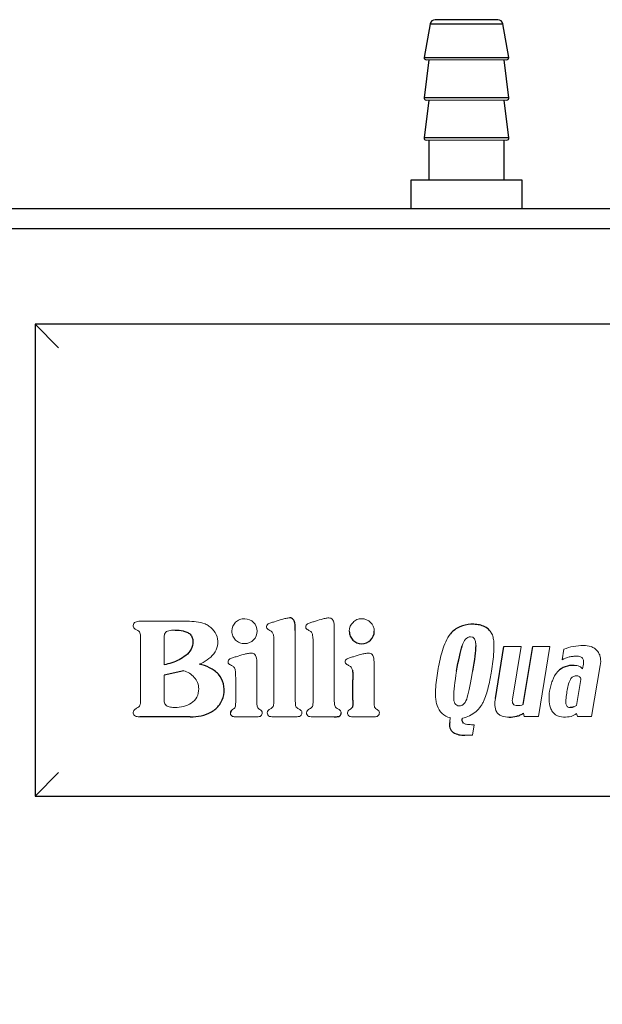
# Model space of a CAD drawing. Header units: millimetres. Extents: x -156 to 871, y -149 to 835.
# Tile 4 of 8: x -102 to -44, y 146 to 244. Entities that reach past the tile are written whole.
import ezdxf

# ---------------------------------------------------------------- set-up
doc = ezdxf.new("R2010")
doc.units = ezdxf.units.MM
doc.layers.add('DRAWINGS', color=7, linetype='Continuous')
doc.styles.add('SLDTEXTSTYLE0', font='TXT', dxfattribs={"width": 0.75})
doc.dimstyles.new('SLDDIMSTYLE0', dxfattribs={"dimtxt": 3.5, "dimasz": 3.302, "dimexe": 0, "dimexo": 0.0625, "dimgap": 0.875, "dimtad": 0, "dimtih": 1, "dimtoh": 1, "dimdec": 0, "dimrnd": 1e-09, "dimzin": 12, "dimdsep": 46, "dimtxsty": 'SLDTEXTSTYLE0', "dimsah": 1, "dimcen": 0.09, "dimadec": 0, "dimazin": 3, "dimtfac": 1, "dimtdec": 0, "dimtofl": 0, "dimtmove": 0, "dimatfit": 3, "dimfxl": 0, "dimfrac": 2, "dimtolj": 1, "dimtzin": 12, "dimarcsym": 0})

# ---------------------------------------------------------------- blocks, each defined once
blk = doc.blocks.new('_D')
at = {"layer": 'DRAWINGS'}
for p, q in [((-110.706, 224.846), (-153.406, 224.846)), ((-152.406, 224.846), (-152.406, 56.885)), ((-152.406, -113.654), (-152.406, 51.329)), ((-90.93, -113.654), (-153.406, -113.654))]:
    blk.add_line(p, q, dxfattribs=at)
for points in [[(-152.406, 224.846), (-152.914, 221.544), (-151.898, 221.544)], [(-152.406, -113.654), (-151.898, -110.352), (-152.914, -110.352)]]:
    blk.add_solid(points, dxfattribs=at)
at = {"layer": 'DRAWINGS', "insert": (-156.286, 55.841), "char_height": 3.5, "attachment_point": 1, "style": 'SLDTEXTSTYLE0'}
blk.add_mtext('340', dxfattribs=at)

msp = doc.modelspace()

# ---------------------------------------------------------------- linework, layer by layer
at = {"color": 7, "linetype": 'Continuous', "lineweight": 25}
for p, q in [((-61.529, 243.272), (-62.115, 239.921)), ((-53.697, 239.921), (-54.284, 243.272)), ((-61.656, 239.686), (-62.128, 235.911)), ((-53.684, 235.911), (-54.156, 239.686)), ((-61.656, 235.686), (-62.128, 231.911)), ((-53.684, 231.911), (-54.156, 235.686)), ((-61.656, 231.686), (-61.656, 227.686)), ((-54.156, 227.686), (-54.156, 231.686)), ((-63.456, 227.686), (-63.456, 224.846)), ((-52.356, 227.686), (-63.456, 227.686)), ((-52.356, 224.846), (-52.356, 227.686)), ((199.894, 224.846), (-109.706, 224.846)), ((199.894, 222.846), (-109.706, 222.846)), ((190.694, 213.346), (-100.906, 213.346)), ((-100.906, 213.346), (-100.906, 166.346)), ((-98.573, 211.013), (-100.906, 213.346)), ((-55.029, 176.066), (-54.166, 181.248)), ((-52.261, 175.457), (-51.296, 181.248)), ((-86.094, 178.835), (-88.05, 178.377)), ((-69.228, 175.888), (-69.228, 177.92)), ((-85.434, 174.237), (-90.462, 174.237)), ((-100.906, 166.346), (-98.573, 168.68)), ((-100.906, 166.346), (190.694, 166.346))]:
    msp.add_line(p, q, dxfattribs=at)
at = {"color": 8, "linetype": 'Continuous', "lineweight": 25}
for p, q in [((-61.529, 243.272), (-54.284, 243.272)), ((-62.115, 239.921), (-53.697, 239.921)), ((-53.684, 235.911), (-62.128, 235.911)), ((-53.684, 231.911), (-62.128, 231.911))]:
    msp.add_line(p, q, dxfattribs=at)
at = {"color": 144, "linetype": 'Continuous', "lineweight": 18}
for p, q in [((-57.222, 231.686), (-57.396, 231.686)), ((-90.462, 183.762), (-85.738, 183.762)), ((-90.666, 182.823), (-90.793, 182.899)), ((-74.969, 182.823), (-74.969, 175.99)), ((-71.082, 182.823), (-71.082, 175.99)), ((-90.412, 175.888), (-90.412, 182.111)), ((-88.05, 181.933), (-88.05, 179.419)), ((-77.102, 175.99), (-77.102, 181.4)), ((-73.19, 175.99), (-73.19, 181.4)), ((-54.166, 181.248), (-52.464, 181.248)), ((-52.464, 181.248), (-53.328, 175.99)), ((-51.296, 181.248), (-49.594, 181.248)), ((-49.594, 181.248), (-50.737, 174.263)), ((-48.375, 179.927), (-48.197, 180.968)), ((-78.804, 179.317), (-78.804, 175.888)), ((-67.12, 179.317), (-67.12, 175.888)), ((-46.343, 179.012), (-46.241, 179.495)), ((-44.565, 179.368), (-45.429, 174.263)), ((-88.05, 178.377), (-88.05, 176.142)), ((-80.912, 175.888), (-80.912, 177.92)), ((-46.927, 175.38), (-46.495, 177.971)), ((-90.793, 175.101), (-90.666, 175.177)), ((-52.159, 174.263), (-52.21, 174.618)), ((-78.753, 174.237), (-80.963, 174.237)), ((-75.02, 174.237), (-77.077, 174.237)), ((-71.108, 174.237), (-73.165, 174.237)), ((-67.069, 174.237), (-69.279, 174.237)), ((-59.576, 173.729), (-59.526, 174.161)), ((-50.737, 174.263), (-52.159, 174.263)), ((-46.826, 174.263), (-46.953, 174.567)), ((-45.429, 174.263), (-46.826, 174.263)), ((-57.138, 173.45), (-57.315, 172.408)), ((-57.315, 172.408), (-58.078, 172.408))]:
    msp.add_line(p, q, dxfattribs=at)
at = {"color": 7, "linetype": 'Continuous', "lineweight": 25}
for centre, radius, start, end in [((-61.036, 243.186), 0.5, 90, 170.07375), ((-54.776, 243.186), 0.5, 9.92625, 90), ((-61.918, 239.886), 0.2, 170.07375, 270), ((-53.894, 239.886), 0.2, 270, 9.92625), ((-61.93, 235.886), 0.2, 172.87498, 270), ((-53.883, 235.886), 0.2, 270, 7.12502), ((-61.93, 231.886), 0.2, 172.87498, 270), ((-53.883, 231.886), 0.2, 270, 7.12502)]:
    msp.add_arc(centre, radius, start, end, dxfattribs=at)
for points, knots in [([(-54.776, 243.686), (-54.776, 243.686), (-56.179, 243.686), (-59.634, 243.686), (-61.036, 243.686), (-61.036, 243.686)], [0, 0, 0, 0, 0.5, 0.5, 1, 1, 1, 1]), ([(-74.969, 182.823), (-74.969, 183.082), (-74.952, 183.341), (-75.038, 183.727), (-75.085, 183.856), (-75.22, 183.997), (-75.275, 184.036), (-75.396, 184.083), (-75.463, 184.092), (-75.528, 184.092)], [0, 0, 0, 0, 0.5, 0.5, 0.75, 0.75, 0.875, 0.875, 1, 1, 1, 1]), ([(-55.436, 182.619), (-55.534, 182.785), (-55.664, 182.932), (-55.971, 183.166), (-56.146, 183.253), (-56.509, 183.376), (-56.699, 183.414), (-57.081, 183.456), (-57.273, 183.462), (-57.849, 183.439), (-58.232, 183.362), (-58.757, 183.124), (-58.924, 183.026), (-59.232, 182.794), (-59.373, 182.662), (-59.5, 182.518)], [0, 0, 0, 0, 0.125, 0.125, 0.25, 0.25, 0.375, 0.375, 0.5, 0.5, 0.75, 0.75, 0.875, 0.875, 1, 1, 1, 1]), ([(-86.957, 182.873), (-86.692, 182.873), (-86.424, 182.858), (-86.035, 182.775), (-85.907, 182.736), (-85.665, 182.625), (-85.552, 182.552), (-85.364, 182.363), (-85.292, 182.248), (-85.201, 181.998), (-85.182, 181.865), (-85.175, 181.466), (-85.24, 181.2), (-85.492, 180.732), (-85.673, 180.53), (-86.08, 180.189), (-86.308, 180.048), (-86.781, 179.807), (-87.028, 179.708), (-87.532, 179.539), (-87.789, 179.471), (-88.05, 179.419)], [0, 0, 0, 0, 0.125, 0.125, 0.1875, 0.1875, 0.25, 0.25, 0.3125, 0.3125, 0.375, 0.375, 0.5, 0.5, 0.625, 0.625, 0.75, 0.75, 0.875, 0.875, 1, 1, 1, 1]), ([(-69.584, 182.773), (-69.584, 182.602), (-69.549, 182.438), (-69.423, 182.14), (-69.331, 182.005), (-68.993, 181.667), (-68.68, 181.527), (-67.999, 181.527), (-67.685, 181.667), (-67.234, 182.118), (-67.095, 182.431), (-67.095, 182.772)], [0, 0, 0, 0, 0.125, 0.125, 0.25, 0.25, 0.5, 0.5, 0.75, 0.75, 1, 1, 1, 1]), ([(-85.434, 174.237), (-85.07, 174.237), (-84.706, 174.266), (-83.995, 174.416), (-83.648, 174.541), (-83.177, 174.816), (-83.029, 174.922), (-82.76, 175.167), (-82.637, 175.302), (-82.317, 175.745), (-82.168, 176.086), (-82.03, 176.799), (-82.04, 177.171), (-82.223, 177.875), (-82.401, 178.204), (-82.883, 178.749), (-83.183, 178.968), (-83.835, 179.297), (-84.187, 179.408), (-84.545, 179.47)], [0, 0, 0, 0, 0.125, 0.125, 0.25, 0.25, 0.3125, 0.3125, 0.375, 0.375, 0.5, 0.5, 0.625, 0.625, 0.75, 0.75, 0.875, 0.875, 1, 1, 1, 1]), ([(-69.279, 178.886), (-69.25, 178.727), (-69.24, 178.565), (-69.229, 178.243), (-69.228, 178.081), (-69.228, 177.92)], [0, 0, 0, 0, 0.5, 0.5, 1, 1, 1, 1]), ([(-47.181, 179.368), (-47.476, 179.368), (-47.777, 179.331), (-48.338, 179.131), (-48.598, 178.967), (-48.807, 178.758)], [0, 0, 0, 0, 0.5, 0.5, 1, 1, 1, 1]), ([(-69.228, 175.888), (-69.228, 175.773), (-69.229, 175.658), (-69.237, 175.486), (-69.241, 175.429), (-69.253, 175.315), (-69.261, 175.257), (-69.279, 175.202)], [0, 0, 0, 0, 0.5, 0.5, 0.75, 0.75, 1, 1, 1, 1]), ([(-81.217, 174.974), (-81.276, 174.938), (-81.334, 174.896), (-81.419, 174.784), (-81.445, 174.713), (-81.445, 174.644)], [0, 0, 0, 0, 0.5, 0.5, 1, 1, 1, 1]), ([(-71.108, 174.237), (-71.03, 174.237), (-70.953, 174.238), (-70.798, 174.249), (-70.721, 174.258), (-70.573, 174.311), (-70.502, 174.355), (-70.414, 174.483), (-70.397, 174.566), (-70.397, 174.644)], [0, 0, 0, 0, 0.25, 0.25, 0.5, 0.5, 0.75, 0.75, 1, 1, 1, 1]), ([(-53.658, 174.212), (-53.403, 174.212), (-53.147, 174.237), (-52.776, 174.33), (-52.656, 174.373), (-52.422, 174.475), (-52.308, 174.537), (-52.21, 174.618)], [0, 0, 0, 0, 0.5, 0.5, 0.75, 0.75, 1, 1, 1, 1]), ([(-59.576, 173.729), (-59.613, 173.536), (-59.62, 173.33), (-59.533, 173.046), (-59.488, 172.957), (-59.368, 172.801), (-59.294, 172.734), (-59.049, 172.567), (-58.859, 172.501), (-58.474, 172.422), (-58.274, 172.408), (-58.078, 172.408)], [0, 0, 0, 0, 0.25, 0.25, 0.375, 0.375, 0.5, 0.5, 0.75, 0.75, 1, 1, 1, 1]), ([(-58.204, 173.602), (-58.268, 173.665), (-58.305, 173.754), (-58.334, 173.932), (-58.326, 174.023), (-58.306, 174.11)], [0, 0, 0, 0, 0.5, 0.5, 1, 1, 1, 1])]:
    msp.add_open_spline(points, degree=3, knots=knots, dxfattribs=at)
at = {"color": 144, "linetype": 'Continuous', "lineweight": 18}
for points, knots in [([(-61.918, 239.686), (-61.918, 239.686), (-60.12, 239.686), (-55.692, 239.686), (-53.894, 239.686), (-53.894, 239.686)], [0, 0, 0, 0, 0.5, 0.5, 1, 1, 1, 1]), ([(-61.93, 235.686), (-61.93, 235.686), (-61.93, 235.686), (-61.916, 235.686), (-61.858, 235.686), (-61.761, 235.686), (-61.628, 235.686), (-61.458, 235.686), (-61.254, 235.686), (-61.019, 235.686), (-60.753, 235.686), (-60.46, 235.686), (-60.142, 235.686), (-59.803, 235.686), (-59.445, 235.686), (-59.073, 235.686), (-58.689, 235.686), (-58.298, 235.686), (-57.903, 235.686), (-57.509, 235.686), (-57.118, 235.686), (-56.734, 235.686), (-56.362, 235.686), (-56.005, 235.686), (-55.666, 235.686), (-55.348, 235.686), (-55.056, 235.686), (-54.79, 235.686), (-54.555, 235.686), (-54.352, 235.686), (-54.183, 235.686), (-54.049, 235.686), (-53.954, 235.686), (-53.894, 235.686), (-53.886, 235.686), (-53.883, 235.686)], [0, 0, 0, 0, 0.000445, 0.0316804, 0.0629159, 0.0941515, 0.1253873, 0.1566232, 0.1878591, 0.2190952, 0.2503313, 0.2815676, 0.3128039, 0.3440402, 0.3752766, 0.4065131, 0.4377495, 0.468986, 0.5002225, 0.531459, 0.5626955, 0.593932, 0.6251684, 0.6564048, 0.6876412, 0.7188775, 0.7501137, 0.7813498, 0.8125859, 0.8438219, 0.8750578, 0.9062935, 0.9375291, 0.9687646, 1, 1, 1, 1]), ([(-61.93, 231.686), (-61.93, 231.686), (-61.93, 231.686), (-61.916, 231.686), (-61.858, 231.686), (-61.761, 231.686), (-61.628, 231.686), (-61.458, 231.686), (-61.254, 231.686), (-61.019, 231.686), (-60.753, 231.686), (-60.46, 231.686), (-60.142, 231.686), (-59.803, 231.686), (-59.445, 231.686), (-59.073, 231.686), (-58.689, 231.686), (-58.298, 231.686), (-57.903, 231.686), (-57.509, 231.686), (-57.118, 231.686), (-56.734, 231.686), (-56.362, 231.686), (-56.005, 231.686), (-55.666, 231.686), (-55.348, 231.686), (-55.056, 231.686), (-54.79, 231.686), (-54.555, 231.686), (-54.352, 231.686), (-54.183, 231.686), (-54.049, 231.686), (-53.954, 231.686), (-53.894, 231.686), (-53.886, 231.686), (-53.883, 231.686)], [0, 0, 0, 0, 0.000445, 0.0316804, 0.0629159, 0.0941515, 0.1253873, 0.1566232, 0.1878591, 0.2190952, 0.2503313, 0.2815676, 0.3128039, 0.3440402, 0.3752766, 0.4065131, 0.4377495, 0.468986, 0.5002225, 0.531459, 0.5626955, 0.593932, 0.6251684, 0.6564048, 0.6876412, 0.7188775, 0.7501137, 0.7813498, 0.8125859, 0.8438219, 0.8750578, 0.9062935, 0.9375291, 0.9687646, 1, 1, 1, 1]), ([(-90.462, 183.762), (-90.535, 183.762), (-90.609, 183.757), (-90.753, 183.731), (-90.824, 183.711), (-90.957, 183.646), (-91.019, 183.601), (-91.102, 183.48), (-91.123, 183.404), (-91.123, 183.33)], [0, 0, 0, 0, 0.25, 0.25, 0.5, 0.5, 0.75, 0.75, 1, 1, 1, 1]), ([(-84.545, 179.47), (-84.269, 179.588), (-84.003, 179.732), (-83.51, 180.078), (-83.283, 180.28), (-82.916, 180.756), (-82.778, 181.033), (-82.664, 181.623), (-82.686, 181.932), (-82.864, 182.505), (-83.025, 182.768), (-83.336, 183.094), (-83.451, 183.192), (-83.635, 183.322), (-83.697, 183.365), (-83.831, 183.433), (-83.899, 183.465), (-84.246, 183.608), (-84.542, 183.675), (-85.137, 183.752), (-85.438, 183.762), (-85.738, 183.762)], [0, 0, 0, 0, 0.125, 0.125, 0.25, 0.25, 0.375, 0.375, 0.5, 0.5, 0.625, 0.625, 0.6875, 0.6875, 0.71875, 0.71875, 0.75, 0.75, 0.875, 0.875, 1, 1, 1, 1]), ([(-78.779, 182.772), (-78.779, 183.106), (-78.913, 183.415), (-79.356, 183.864), (-79.665, 184.006), (-80.184, 184.021), (-80.354, 183.99), (-80.661, 183.868), (-80.799, 183.777), (-81.148, 183.438), (-81.293, 183.119), (-81.293, 182.773)], [0, 0, 0, 0, 0.25, 0.25, 0.5, 0.5, 0.625, 0.625, 0.75, 0.75, 1, 1, 1, 1]), ([(-78.779, 182.772), (-78.779, 183.106), (-78.913, 183.415), (-79.356, 183.864), (-79.665, 184.006), (-80.184, 184.021), (-80.354, 183.99), (-80.661, 183.868), (-80.799, 183.777), (-81.148, 183.438), (-81.293, 183.119), (-81.293, 182.773)], [0, 0, 0, 0, 0.25, 0.25, 0.5, 0.5, 0.625, 0.625, 0.75, 0.75, 1, 1, 1, 1]), ([(-77.051, 183.711), (-77.173, 183.675), (-77.298, 183.65), (-77.479, 183.589), (-77.538, 183.566), (-77.651, 183.507), (-77.705, 183.472), (-77.792, 183.379), (-77.824, 183.321), (-77.845, 183.195), (-77.839, 183.129), (-77.781, 183.016), (-77.729, 182.974), (-77.621, 182.907), (-77.564, 182.879), (-77.509, 182.848)], [0, 0, 0, 0, 0.25, 0.25, 0.375, 0.375, 0.5, 0.5, 0.625, 0.625, 0.75, 0.75, 0.875, 0.875, 1, 1, 1, 1]), ([(-75.528, 184.092), (-75.659, 184.092), (-75.789, 184.069), (-76.047, 184.014), (-76.174, 183.982), (-76.553, 183.876), (-76.802, 183.795), (-77.051, 183.711)], [0, 0, 0, 0, 0.25, 0.25, 0.5, 0.5, 1, 1, 1, 1]), ([(-73.14, 183.711), (-73.259, 183.676), (-73.383, 183.65), (-73.561, 183.591), (-73.62, 183.568), (-73.731, 183.512), (-73.785, 183.478), (-73.873, 183.389), (-73.907, 183.332), (-73.933, 183.21), (-73.93, 183.144), (-73.881, 183.028), (-73.833, 182.984), (-73.73, 182.912), (-73.675, 182.882), (-73.623, 182.848)], [0, 0, 0, 0, 0.25, 0.25, 0.375, 0.375, 0.5, 0.5, 0.625, 0.625, 0.75, 0.75, 0.875, 0.875, 1, 1, 1, 1]), ([(-71.616, 184.092), (-71.747, 184.092), (-71.878, 184.07), (-72.135, 184.017), (-72.263, 183.985), (-72.641, 183.878), (-72.891, 183.794), (-73.14, 183.711)], [0, 0, 0, 0, 0.25, 0.25, 0.5, 0.5, 1, 1, 1, 1]), ([(-71.082, 182.823), (-71.082, 182.951), (-71.078, 183.079), (-71.083, 183.337), (-71.093, 183.466), (-71.132, 183.655), (-71.149, 183.717), (-71.198, 183.837), (-71.229, 183.894), (-71.313, 183.992), (-71.367, 184.032), (-71.486, 184.082), (-71.552, 184.092), (-71.616, 184.092)], [0, 0, 0, 0, 0.25, 0.25, 0.5, 0.5, 0.625, 0.625, 0.75, 0.75, 0.875, 0.875, 1, 1, 1, 1]), ([(-67.095, 182.772), (-67.095, 183.112), (-67.234, 183.425), (-67.685, 183.876), (-67.998, 184.016), (-68.509, 184.016), (-68.673, 183.982), (-68.971, 183.856), (-69.105, 183.764), (-69.443, 183.427), (-69.583, 183.113), (-69.584, 182.773)], [0, 0, 0, 0, 0.25, 0.25, 0.5, 0.5, 0.625, 0.625, 0.75, 0.75, 1, 1, 1, 1]), ([(-67.095, 182.772), (-67.095, 183.112), (-67.234, 183.425), (-67.685, 183.876), (-67.998, 184.016), (-68.509, 184.016), (-68.673, 183.982), (-68.971, 183.856), (-69.105, 183.764), (-69.443, 183.427), (-69.583, 183.113), (-69.584, 182.773)], [0, 0, 0, 0, 0.25, 0.25, 0.5, 0.5, 0.625, 0.625, 0.75, 0.75, 1, 1, 1, 1]), ([(-91.123, 183.33), (-91.123, 183.282), (-91.118, 183.233), (-91.088, 183.141), (-91.062, 183.099), (-90.965, 182.991), (-90.876, 182.946), (-90.793, 182.899)], [0, 0, 0, 0, 0.25, 0.25, 0.5, 0.5, 1, 1, 1, 1]), ([(-90.666, 182.823), (-90.606, 182.792), (-90.549, 182.751), (-90.464, 182.645), (-90.438, 182.58), (-90.41, 182.448), (-90.408, 182.38), (-90.409, 182.246), (-90.412, 182.178), (-90.412, 182.111)], [0, 0, 0, 0, 0.25, 0.25, 0.5, 0.5, 0.75, 0.75, 1, 1, 1, 1]), ([(-88.05, 181.933), (-88.05, 182.057), (-88.059, 182.249), (-88.019, 182.43), (-87.973, 182.545), (-87.941, 182.601), (-87.897, 182.645)], [0, 0, 0, 0, 0.5, 0.75, 0.75, 1, 1, 1, 1]), ([(-87.897, 182.645), (-87.788, 182.767), (-87.615, 182.819), (-87.282, 182.872), (-87.121, 182.873), (-86.957, 182.873)], [0, 0, 0, 0, 0.5, 0.5, 1, 1, 1, 1]), ([(-81.293, 182.773), (-81.294, 182.599), (-81.257, 182.432), (-81.127, 182.13), (-81.033, 181.994), (-80.8, 181.767), (-80.662, 181.677), (-80.355, 181.554), (-80.185, 181.523), (-79.666, 181.537), (-79.357, 181.68), (-78.914, 182.128), (-78.779, 182.437), (-78.779, 182.772)], [0, 0, 0, 0, 0.125, 0.125, 0.25, 0.25, 0.375, 0.375, 0.5, 0.5, 0.75, 0.75, 1, 1, 1, 1]), ([(-81.293, 182.773), (-81.294, 182.599), (-81.257, 182.432), (-81.127, 182.13), (-81.033, 181.994), (-80.8, 181.767), (-80.662, 181.677), (-80.355, 181.554), (-80.185, 181.523), (-79.666, 181.537), (-79.357, 181.68), (-78.914, 182.128), (-78.779, 182.437), (-78.779, 182.772)], [0, 0, 0, 0, 0.125, 0.125, 0.25, 0.25, 0.375, 0.375, 0.5, 0.5, 0.75, 0.75, 1, 1, 1, 1]), ([(-77.509, 182.848), (-77.424, 182.795), (-77.335, 182.742), (-77.209, 182.588), (-77.172, 182.488), (-77.153, 182.391)], [0, 0, 0, 0, 0.5, 0.5, 1, 1, 1, 1]), ([(-73.623, 182.848), (-73.533, 182.798), (-73.437, 182.748), (-73.301, 182.595), (-73.262, 182.491), (-73.242, 182.391)], [0, 0, 0, 0, 0.5, 0.5, 1, 1, 1, 1]), ([(-59.5, 182.518), (-59.699, 182.28), (-59.851, 182.004), (-60.108, 181.44), (-60.213, 181.147), (-60.488, 180.259), (-60.619, 179.651), (-60.834, 178.43), (-60.929, 177.816), (-60.995, 176.888), (-61.005, 176.577), (-60.98, 176.113), (-60.965, 175.958), (-60.914, 175.651), (-60.877, 175.5), (-60.821, 175.355)], [0, 0, 0, 0, 0.125, 0.125, 0.25, 0.25, 0.5, 0.5, 0.75, 0.75, 0.875, 0.875, 0.9375, 0.9375, 1, 1, 1, 1]), ([(-55.411, 178.784), (-55.306, 179.423), (-55.217, 180.067), (-55.163, 181.038), (-55.157, 181.362), (-55.197, 181.846), (-55.22, 182.008), (-55.295, 182.327), (-55.349, 182.483), (-55.436, 182.619)], [0, 0, 0, 0, 0.5, 0.5, 0.75, 0.75, 0.875, 0.875, 1, 1, 1, 1]), ([(-55.411, 178.784), (-55.306, 179.423), (-55.217, 180.067), (-55.163, 181.038), (-55.157, 181.362), (-55.197, 181.846), (-55.22, 182.008), (-55.295, 182.327), (-55.349, 182.483), (-55.436, 182.619)], [0, 0, 0, 0, 0.5, 0.5, 0.75, 0.75, 0.875, 0.875, 1, 1, 1, 1]), ([(-79.337, 180.587), (-79.468, 180.587), (-79.599, 180.568), (-79.856, 180.519), (-79.983, 180.49), (-80.363, 180.392), (-80.613, 180.314), (-80.862, 180.232)], [0, 0, 0, 0, 0.25, 0.25, 0.5, 0.5, 1, 1, 1, 1]), ([(-78.804, 179.317), (-78.804, 179.574), (-78.787, 179.831), (-78.864, 180.214), (-78.907, 180.344), (-79.034, 180.488), (-79.088, 180.528), (-79.207, 180.578), (-79.273, 180.587), (-79.337, 180.587)], [0, 0, 0, 0, 0.5, 0.5, 0.75, 0.75, 0.875, 0.875, 1, 1, 1, 1]), ([(-67.654, 180.587), (-67.784, 180.587), (-67.915, 180.568), (-68.172, 180.519), (-68.299, 180.49), (-68.679, 180.392), (-68.929, 180.314), (-69.178, 180.232)], [0, 0, 0, 0, 0.25, 0.25, 0.5, 0.5, 1, 1, 1, 1]), ([(-67.12, 179.317), (-67.12, 179.574), (-67.103, 179.831), (-67.18, 180.214), (-67.223, 180.344), (-67.35, 180.488), (-67.404, 180.528), (-67.524, 180.578), (-67.589, 180.587), (-67.654, 180.587)], [0, 0, 0, 0, 0.5, 0.5, 0.75, 0.75, 0.875, 0.875, 1, 1, 1, 1]), ([(-44.565, 179.368), (-44.523, 179.618), (-44.51, 179.878), (-44.575, 180.254), (-44.611, 180.377), (-44.716, 180.608), (-44.785, 180.716), (-44.949, 180.909), (-45.044, 180.994), (-45.254, 181.135), (-45.37, 181.191), (-45.729, 181.319), (-45.988, 181.349), (-46.241, 181.349)], [0, 0, 0, 0, 0.25, 0.25, 0.375, 0.375, 0.5, 0.5, 0.625, 0.625, 0.75, 0.75, 1, 1, 1, 1]), ([(-80.862, 180.232), (-80.985, 180.195), (-81.112, 180.17), (-81.296, 180.11), (-81.356, 180.088), (-81.472, 180.031), (-81.527, 179.997), (-81.62, 179.907), (-81.655, 179.849), (-81.681, 179.723), (-81.675, 179.655), (-81.618, 179.54), (-81.568, 179.495), (-81.46, 179.424), (-81.402, 179.397), (-81.344, 179.368)], [0, 0, 0, 0, 0.25, 0.25, 0.375, 0.375, 0.5, 0.5, 0.625, 0.625, 0.75, 0.75, 0.875, 0.875, 1, 1, 1, 1]), ([(-69.178, 180.232), (-69.301, 180.195), (-69.428, 180.17), (-69.612, 180.11), (-69.672, 180.088), (-69.788, 180.031), (-69.843, 179.997), (-69.936, 179.907), (-69.971, 179.849), (-69.997, 179.723), (-69.991, 179.655), (-69.934, 179.54), (-69.884, 179.495), (-69.776, 179.424), (-69.718, 179.397), (-69.66, 179.368)], [0, 0, 0, 0, 0.25, 0.25, 0.375, 0.375, 0.5, 0.5, 0.625, 0.625, 0.75, 0.75, 0.875, 0.875, 1, 1, 1, 1]), ([(-48.375, 179.927), (-48.143, 180.032), (-47.909, 180.141), (-47.537, 180.231), (-47.411, 180.252), (-47.157, 180.277), (-47.029, 180.283), (-46.901, 180.283)], [0, 0, 0, 0, 0.5, 0.5, 0.75, 0.75, 1, 1, 1, 1]), ([(-48.375, 179.927), (-48.143, 180.032), (-47.909, 180.141), (-47.537, 180.231), (-47.411, 180.252), (-47.157, 180.277), (-47.029, 180.283), (-46.901, 180.283)], [0, 0, 0, 0, 0.5, 0.5, 0.75, 0.75, 1, 1, 1, 1]), ([(-46.901, 180.283), (-46.8, 180.283), (-46.696, 180.277), (-46.5, 180.215), (-46.408, 180.157), (-46.343, 180.079)], [0, 0, 0, 0, 0.5, 0.5, 1, 1, 1, 1]), ([(-46.343, 180.079), (-46.287, 179.996), (-46.253, 179.896), (-46.226, 179.697), (-46.231, 179.595), (-46.241, 179.495)], [0, 0, 0, 0, 0.5, 0.5, 1, 1, 1, 1]), ([(-86.094, 178.835), (-85.694, 178.719), (-85.326, 178.486), (-84.912, 178.015), (-84.797, 177.837), (-84.639, 177.45), (-84.595, 177.239), (-84.595, 177.031)], [0, 0, 0, 0, 0.5, 0.5, 0.75, 0.75, 1, 1, 1, 1]), ([(-86.094, 178.835), (-85.694, 178.719), (-85.326, 178.486), (-84.912, 178.015), (-84.797, 177.837), (-84.639, 177.45), (-84.595, 177.239), (-84.595, 177.031)], [0, 0, 0, 0, 0.5, 0.5, 0.75, 0.75, 1, 1, 1, 1]), ([(-81.344, 179.368), (-81.251, 179.316), (-81.152, 179.263), (-81.018, 179.1), (-80.982, 178.99), (-80.963, 178.886)], [0, 0, 0, 0, 0.5, 0.5, 1, 1, 1, 1]), ([(-80.963, 178.886), (-80.934, 178.727), (-80.924, 178.565), (-80.913, 178.243), (-80.912, 178.081), (-80.912, 177.92)], [0, 0, 0, 0, 0.5, 0.5, 1, 1, 1, 1]), ([(-69.66, 179.368), (-69.567, 179.316), (-69.468, 179.263), (-69.334, 179.1), (-69.298, 178.99), (-69.279, 178.886)], [0, 0, 0, 0, 0.5, 0.5, 1, 1, 1, 1]), ([(-58.306, 174.11), (-58.066, 174.163), (-57.831, 174.24), (-57.385, 174.451), (-57.176, 174.584), (-56.8, 174.901), (-56.634, 175.085), (-56.42, 175.385), (-56.357, 175.491), (-56.242, 175.708), (-56.19, 175.82), (-55.947, 176.385), (-55.81, 176.859), (-55.58, 177.815), (-55.489, 178.299), (-55.411, 178.784)], [0, 0, 0, 0, 0.125, 0.125, 0.25, 0.25, 0.375, 0.375, 0.4375, 0.4375, 0.5, 0.5, 0.75, 0.75, 1, 1, 1, 1]), ([(-58.306, 174.11), (-58.066, 174.163), (-57.831, 174.24), (-57.385, 174.451), (-57.176, 174.584), (-56.8, 174.901), (-56.634, 175.085), (-56.42, 175.385), (-56.357, 175.491), (-56.242, 175.708), (-56.19, 175.82), (-55.947, 176.385), (-55.81, 176.859), (-55.58, 177.815), (-55.489, 178.299), (-55.411, 178.784)], [0, 0, 0, 0, 0.125, 0.125, 0.25, 0.25, 0.375, 0.375, 0.4375, 0.4375, 0.5, 0.5, 0.75, 0.75, 1, 1, 1, 1]), ([(-48.807, 178.758), (-49.042, 178.492), (-49.215, 178.173), (-49.41, 177.668), (-49.464, 177.496), (-49.553, 177.151), (-49.589, 176.978), (-49.62, 176.803)], [0, 0, 0, 0, 0.5, 0.5, 0.75, 0.75, 1, 1, 1, 1]), ([(-48.807, 178.758), (-49.042, 178.492), (-49.215, 178.173), (-49.41, 177.668), (-49.464, 177.496), (-49.553, 177.151), (-49.589, 176.978), (-49.62, 176.803)], [0, 0, 0, 0, 0.5, 0.5, 0.75, 0.75, 1, 1, 1, 1]), ([(-46.648, 179.267), (-46.729, 179.307), (-46.818, 179.333), (-46.999, 179.363), (-47.09, 179.368), (-47.181, 179.368)], [0, 0, 0, 0, 0.5, 0.5, 1, 1, 1, 1]), ([(-46.343, 179.012), (-46.373, 179.072), (-46.418, 179.126), (-46.524, 179.213), (-46.584, 179.245), (-46.648, 179.267)], [0, 0, 0, 0, 0.5, 0.5, 1, 1, 1, 1]), ([(-47.892, 176.752), (-47.856, 176.961), (-47.816, 177.169), (-47.713, 177.583), (-47.654, 177.794), (-47.537, 177.971)], [0, 0, 0, 0, 0.5, 0.5, 1, 1, 1, 1]), ([(-47.537, 177.971), (-47.478, 178.07), (-47.403, 178.165), (-47.212, 178.295), (-47.093, 178.327), (-46.978, 178.327)], [0, 0, 0, 0, 0.5, 0.5, 1, 1, 1, 1]), ([(-46.648, 178.251), (-46.61, 178.213), (-46.575, 178.171), (-46.523, 178.076), (-46.506, 178.024), (-46.495, 177.971)], [0, 0, 0, 0, 0.5, 0.5, 1, 1, 1, 1]), ([(-84.595, 177.031), (-84.595, 176.751), (-84.652, 176.462), (-84.909, 175.96), (-85.112, 175.749), (-85.582, 175.437), (-85.849, 175.336), (-86.396, 175.206), (-86.677, 175.177), (-86.957, 175.177)], [0, 0, 0, 0, 0.25, 0.25, 0.5, 0.5, 0.75, 0.75, 1, 1, 1, 1]), ([(-84.595, 177.031), (-84.595, 176.751), (-84.652, 176.462), (-84.909, 175.96), (-85.112, 175.749), (-85.582, 175.437), (-85.849, 175.336), (-86.396, 175.206), (-86.677, 175.177), (-86.957, 175.177)], [0, 0, 0, 0, 0.25, 0.25, 0.5, 0.5, 0.75, 0.75, 1, 1, 1, 1]), ([(-49.62, 176.803), (-49.663, 176.524), (-49.688, 176.239), (-49.668, 175.674), (-49.624, 175.391), (-49.472, 174.995), (-49.407, 174.868), (-49.243, 174.637), (-49.144, 174.534), (-48.799, 174.285), (-48.505, 174.212), (-48.223, 174.212)], [0, 0, 0, 0, 0.25, 0.25, 0.5, 0.5, 0.625, 0.625, 0.75, 0.75, 1, 1, 1, 1]), ([(-47.968, 175.457), (-47.99, 175.507), (-47.998, 175.561), (-48.005, 175.671), (-48.006, 175.726), (-48.001, 175.889), (-47.991, 175.997), (-47.956, 176.321), (-47.924, 176.537), (-47.892, 176.752)], [0, 0, 0, 0, 0.125, 0.125, 0.25, 0.25, 0.5, 0.5, 1, 1, 1, 1]), ([(-90.412, 175.888), (-90.412, 175.753), (-90.397, 175.617), (-90.436, 175.416), (-90.46, 175.35), (-90.544, 175.244), (-90.604, 175.203), (-90.666, 175.177)], [0, 0, 0, 0, 0.5, 0.5, 0.75, 0.75, 1, 1, 1, 1]), ([(-87.846, 175.38), (-87.897, 175.425), (-87.94, 175.48), (-88.003, 175.601), (-88.022, 175.668), (-88.057, 175.869), (-88.05, 176.006), (-88.05, 176.142)], [0, 0, 0, 0, 0.25, 0.25, 0.5, 0.5, 1, 1, 1, 1]), ([(-80.912, 175.888), (-80.912, 175.773), (-80.913, 175.658), (-80.921, 175.486), (-80.925, 175.429), (-80.937, 175.315), (-80.945, 175.257), (-80.963, 175.202)], [0, 0, 0, 0, 0.5, 0.5, 0.75, 0.75, 1, 1, 1, 1]), ([(-78.753, 175.202), (-78.771, 175.257), (-78.779, 175.315), (-78.792, 175.429), (-78.795, 175.486), (-78.804, 175.658), (-78.804, 175.773), (-78.804, 175.888)], [0, 0, 0, 0, 0.25, 0.25, 0.5, 0.5, 1, 1, 1, 1]), ([(-77.102, 175.99), (-77.102, 175.87), (-77.103, 175.75), (-77.115, 175.571), (-77.121, 175.511), (-77.14, 175.392), (-77.152, 175.332), (-77.179, 175.279)], [0, 0, 0, 0, 0.5, 0.5, 0.75, 0.75, 1, 1, 1, 1]), ([(-74.918, 175.279), (-74.937, 175.335), (-74.944, 175.395), (-74.956, 175.514), (-74.96, 175.573), (-74.968, 175.751), (-74.969, 175.871), (-74.969, 175.99)], [0, 0, 0, 0, 0.25, 0.25, 0.5, 0.5, 1, 1, 1, 1]), ([(-73.19, 175.99), (-73.19, 175.87), (-73.191, 175.75), (-73.204, 175.571), (-73.21, 175.511), (-73.228, 175.392), (-73.24, 175.332), (-73.267, 175.279)], [0, 0, 0, 0, 0.5, 0.5, 0.75, 0.75, 1, 1, 1, 1]), ([(-71.006, 175.279), (-71.033, 175.332), (-71.045, 175.392), (-71.063, 175.511), (-71.069, 175.571), (-71.081, 175.75), (-71.082, 175.87), (-71.082, 175.99)], [0, 0, 0, 0, 0.25, 0.25, 0.5, 0.5, 1, 1, 1, 1]), ([(-67.069, 175.202), (-67.087, 175.257), (-67.095, 175.315), (-67.107, 175.429), (-67.111, 175.486), (-67.119, 175.658), (-67.12, 175.773), (-67.12, 175.888)], [0, 0, 0, 0, 0.25, 0.25, 0.5, 0.5, 1, 1, 1, 1]), ([(-57.823, 176.193), (-57.9, 175.914), (-58.008, 175.698), (-58.213, 175.479), (-58.288, 175.423), (-58.452, 175.349), (-58.543, 175.33), (-58.73, 175.33), (-58.814, 175.349), (-58.954, 175.425), (-59.011, 175.482), (-59.145, 175.711), (-59.183, 175.939), (-59.17, 176.244)], [0, 0, 0, 0, 0.25, 0.25, 0.375, 0.375, 0.5, 0.5, 0.625, 0.625, 0.75, 0.75, 1, 1, 1, 1]), ([(-55.029, 176.066), (-55.066, 175.838), (-55.089, 175.604), (-55.064, 175.14), (-55.018, 174.905), (-54.835, 174.609), (-54.749, 174.528), (-54.56, 174.394), (-54.454, 174.344), (-54.124, 174.234), (-53.89, 174.212), (-53.658, 174.212)], [0, 0, 0, 0, 0.25, 0.25, 0.5, 0.5, 0.625, 0.625, 0.75, 0.75, 1, 1, 1, 1]), ([(-52.845, 175.355), (-52.923, 175.355), (-53.003, 175.36), (-53.151, 175.412), (-53.22, 175.461), (-53.351, 175.651), (-53.345, 175.835), (-53.328, 175.99)], [0, 0, 0, 0, 0.25, 0.25, 0.5, 0.5, 1, 1, 1, 1]), ([(-90.793, 175.101), (-90.842, 175.065), (-90.893, 175.032), (-90.991, 174.958), (-91.037, 174.917), (-91.103, 174.815), (-91.12, 174.754), (-91.126, 174.632), (-91.118, 174.57), (-91.073, 174.457), (-91.034, 174.407), (-90.938, 174.332), (-90.882, 174.305), (-90.708, 174.248), (-90.584, 174.237), (-90.462, 174.237)], [0, 0, 0, 0, 0.125, 0.125, 0.25, 0.25, 0.375, 0.375, 0.5, 0.5, 0.625, 0.625, 0.75, 0.75, 1, 1, 1, 1]), ([(-90.793, 175.101), (-90.842, 175.065), (-90.893, 175.032), (-90.991, 174.958), (-91.037, 174.917), (-91.07, 174.866)], [0, 0, 0, 0, 0.5, 0.5, 1, 1, 1, 1]), ([(-86.957, 175.177), (-87.111, 175.177), (-87.263, 175.177), (-87.575, 175.224), (-87.737, 175.271), (-87.846, 175.38)], [0, 0, 0, 0, 0.5, 0.5, 1, 1, 1, 1]), ([(-81.445, 174.644), (-81.445, 174.585), (-81.437, 174.524), (-81.39, 174.414), (-81.352, 174.366), (-81.21, 174.258), (-81.081, 174.237), (-80.963, 174.237)], [0, 0, 0, 0, 0.25, 0.25, 0.5, 0.5, 1, 1, 1, 1]), ([(-80.963, 175.202), (-80.989, 175.151), (-81.029, 175.11), (-81.12, 175.036), (-81.169, 175.006), (-81.217, 174.974)], [0, 0, 0, 0, 0.5, 0.5, 1, 1, 1, 1]), ([(-78.753, 174.237), (-78.635, 174.237), (-78.507, 174.258), (-78.364, 174.366), (-78.325, 174.414), (-78.279, 174.524), (-78.27, 174.585), (-78.27, 174.644)], [0, 0, 0, 0, 0.5, 0.5, 0.75, 0.75, 1, 1, 1, 1]), ([(-78.27, 174.644), (-78.27, 174.713), (-78.297, 174.784), (-78.382, 174.896), (-78.44, 174.938), (-78.499, 174.974)], [0, 0, 0, 0, 0.5, 0.5, 1, 1, 1, 1]), ([(-77.458, 175.025), (-77.537, 174.991), (-77.618, 174.95), (-77.731, 174.82), (-77.762, 174.729), (-77.762, 174.644)], [0, 0, 0, 0, 0.5, 0.5, 1, 1, 1, 1]), ([(-77.762, 174.644), (-77.762, 174.568), (-77.748, 174.486), (-77.667, 174.358), (-77.599, 174.313), (-77.455, 174.258), (-77.38, 174.248), (-77.228, 174.238), (-77.153, 174.237), (-77.077, 174.237)], [0, 0, 0, 0, 0.25, 0.25, 0.5, 0.5, 0.75, 0.75, 1, 1, 1, 1]), ([(-77.179, 175.279), (-77.202, 175.219), (-77.248, 175.171), (-77.35, 175.094), (-77.407, 175.063), (-77.458, 175.025)], [0, 0, 0, 0, 0.5, 0.5, 1, 1, 1, 1]), ([(-75.02, 174.237), (-74.942, 174.237), (-74.864, 174.238), (-74.71, 174.249), (-74.632, 174.258), (-74.484, 174.311), (-74.413, 174.355), (-74.326, 174.483), (-74.308, 174.566), (-74.308, 174.644)], [0, 0, 0, 0, 0.25, 0.25, 0.5, 0.5, 0.75, 0.75, 1, 1, 1, 1]), ([(-74.638, 175.025), (-74.689, 175.063), (-74.747, 175.094), (-74.849, 175.171), (-74.894, 175.219), (-74.918, 175.279)], [0, 0, 0, 0, 0.5, 0.5, 1, 1, 1, 1]), ([(-74.308, 174.644), (-74.308, 174.688), (-74.316, 174.734), (-74.351, 174.816), (-74.378, 174.853), (-74.473, 174.948), (-74.556, 174.989), (-74.638, 175.025)], [0, 0, 0, 0, 0.25, 0.25, 0.5, 0.5, 1, 1, 1, 1]), ([(-73.546, 175.025), (-73.625, 174.991), (-73.706, 174.95), (-73.819, 174.82), (-73.851, 174.729), (-73.851, 174.644)], [0, 0, 0, 0, 0.5, 0.5, 1, 1, 1, 1]), ([(-73.851, 174.644), (-73.851, 174.568), (-73.836, 174.486), (-73.755, 174.358), (-73.687, 174.313), (-73.544, 174.258), (-73.468, 174.248), (-73.317, 174.238), (-73.241, 174.237), (-73.165, 174.237)], [0, 0, 0, 0, 0.25, 0.25, 0.5, 0.5, 0.75, 0.75, 1, 1, 1, 1]), ([(-73.267, 175.279), (-73.291, 175.219), (-73.336, 175.171), (-73.438, 175.094), (-73.495, 175.063), (-73.546, 175.025)], [0, 0, 0, 0, 0.5, 0.5, 1, 1, 1, 1]), ([(-70.727, 175.025), (-70.778, 175.063), (-70.835, 175.094), (-70.937, 175.171), (-70.983, 175.219), (-71.006, 175.279)], [0, 0, 0, 0, 0.5, 0.5, 1, 1, 1, 1]), ([(-70.397, 174.644), (-70.397, 174.688), (-70.405, 174.734), (-70.439, 174.816), (-70.467, 174.853), (-70.562, 174.948), (-70.645, 174.989), (-70.727, 175.025)], [0, 0, 0, 0, 0.25, 0.25, 0.5, 0.5, 1, 1, 1, 1]), ([(-69.533, 174.974), (-69.593, 174.938), (-69.651, 174.896), (-69.735, 174.784), (-69.762, 174.713), (-69.762, 174.644)], [0, 0, 0, 0, 0.5, 0.5, 1, 1, 1, 1]), ([(-69.762, 174.644), (-69.762, 174.585), (-69.753, 174.524), (-69.707, 174.414), (-69.668, 174.366), (-69.526, 174.258), (-69.397, 174.237), (-69.279, 174.237)], [0, 0, 0, 0, 0.25, 0.25, 0.5, 0.5, 1, 1, 1, 1]), ([(-67.069, 174.237), (-66.951, 174.237), (-66.822, 174.258), (-66.68, 174.366), (-66.642, 174.414), (-66.595, 174.524), (-66.587, 174.585), (-66.587, 174.644)], [0, 0, 0, 0, 0.5, 0.5, 0.75, 0.75, 1, 1, 1, 1]), ([(-66.587, 174.644), (-66.587, 174.713), (-66.613, 174.784), (-66.698, 174.897), (-66.756, 174.938), (-66.815, 174.974)], [0, 0, 0, 0, 0.5, 0.5, 1, 1, 1, 1]), ([(-60.821, 175.355), (-60.721, 175.067), (-60.566, 174.785), (-60.119, 174.362), (-59.825, 174.221), (-59.526, 174.161)], [0, 0, 0, 0, 0.5, 0.5, 1, 1, 1, 1]), ([(-47.562, 175.152), (-47.653, 175.152), (-47.753, 175.17), (-47.9, 175.278), (-47.946, 175.368), (-47.968, 175.457)], [0, 0, 0, 0, 0.5, 0.5, 1, 1, 1, 1]), ([(-46.927, 175.38), (-46.965, 175.343), (-47.013, 175.316), (-47.108, 175.268), (-47.157, 175.248), (-47.207, 175.228)], [0, 0, 0, 0, 0.5, 0.5, 1, 1, 1, 1]), ([(-57.138, 173.45), (-57.32, 173.45), (-57.501, 173.453), (-57.773, 173.476), (-57.863, 173.486), (-57.997, 173.512), (-58.041, 173.522), (-58.129, 173.552), (-58.172, 173.57), (-58.204, 173.602)], [0, 0, 0, 0, 0.5, 0.5, 0.75, 0.75, 0.875, 0.875, 1, 1, 1, 1])]:
    msp.add_open_spline(points, degree=3, knots=knots, dxfattribs=at)
for points in [[(-77.153, 182.391), (-77.098, 182.064), (-77.102, 181.731), (-77.102, 181.4)], [(-73.242, 182.391), (-73.187, 182.064), (-73.19, 181.731), (-73.19, 181.4)], [(-58.332, 181.298), (-58.154, 181.908), (-57.874, 182.213), (-57.519, 182.213)], [(-57.519, 182.213), (-57.138, 182.213), (-56.96, 181.933), (-56.985, 181.349)], [(-57.004, 181.731), (-56.985, 181.622), (-56.979, 181.495), (-56.985, 181.349)], [(-47.257, 181.248), (-47.581, 181.198), (-47.895, 181.094), (-48.197, 180.968)], [(-46.241, 181.349), (-46.582, 181.349), (-46.921, 181.299), (-47.257, 181.248)], [(-59.17, 176.244), (-59.17, 176.828), (-59.068, 177.692), (-58.89, 178.784)], [(-57.29, 178.784), (-57.493, 177.641), (-57.671, 176.777), (-57.823, 176.193)], [(-46.978, 178.327), (-46.864, 178.327), (-46.743, 178.314), (-46.648, 178.251)], [(-78.499, 174.974), (-78.601, 175.025), (-78.702, 175.101), (-78.753, 175.202)], [(-69.279, 175.202), (-69.33, 175.101), (-69.431, 175.025), (-69.533, 174.974)], [(-66.815, 174.974), (-66.917, 175.025), (-67.018, 175.101), (-67.069, 175.202)], [(-52.54, 175.38), (-52.64, 175.356), (-52.743, 175.355), (-52.845, 175.355)], [(-52.261, 175.457), (-52.353, 175.426), (-52.447, 175.404), (-52.54, 175.38)], [(-48.223, 174.212), (-47.975, 174.212), (-47.726, 174.228), (-47.486, 174.288)], [(-47.486, 174.288), (-47.29, 174.337), (-47.107, 174.438), (-46.953, 174.567)]]:
    msp.add_open_spline(points, degree=3, dxfattribs=at)
at = {"color": 7, "linetype": 'Continuous', "lineweight": 25}
for points in [[(-58.89, 178.784), (-58.712, 179.876), (-58.509, 180.714), (-58.332, 181.298)], [(-56.985, 181.349), (-57.011, 180.765), (-57.112, 179.927), (-57.29, 178.784)], [(-47.207, 175.228), (-47.32, 175.183), (-47.441, 175.152), (-47.562, 175.152)]]:
    msp.add_open_spline(points, degree=3, dxfattribs=at)

# ---------------------------------------------------------------- dimensions: what is measured, and where the dimension line sits
at = {"layer": 'DRAWINGS'}
dim = msp.add_linear_dim(base=(-152.406450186, -113.653763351), p1=(-109.706199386, 224.846236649), p2=(-89.929912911, -113.653763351), angle=90, dimstyle='SLDDIMSTYLE0', dxfattribs=at)
dim.commit()
dim.dimension.update_dxf_attribs({"geometry": '_D', "text_midpoint": (-152.406450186, 54.107022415), "dimtype": 160})

doc.saveas('drawing.dxf')
